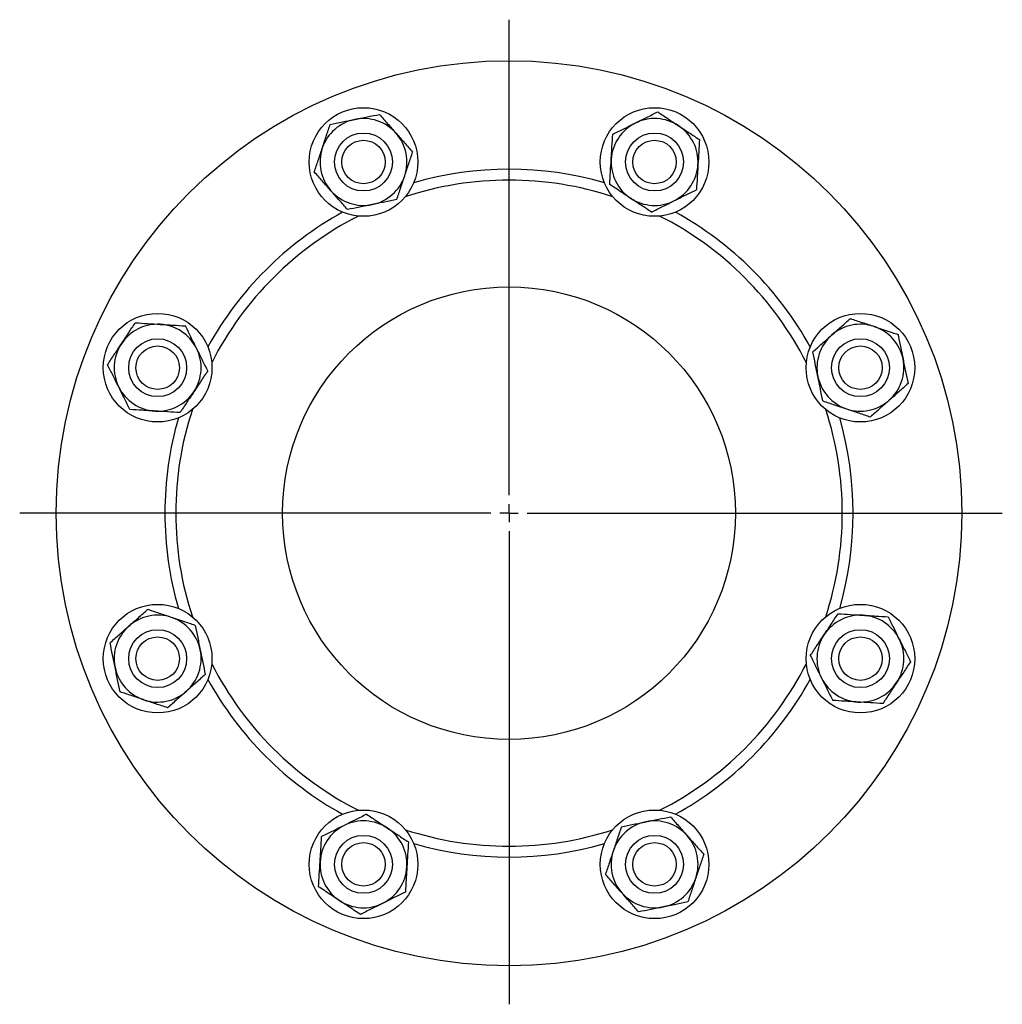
# Model space of a CAD drawing. Header units: millimetres. Extents: x 49 to 737, y 48 to 732.
# Tile 3 of 5: x 49 to 320, y 460 to 732. Entities that reach past the tile are written whole.
import ezdxf

# ---------------------------------------------------------------- set-up
doc = ezdxf.new("R2010")
doc.units = ezdxf.units.MM
doc.layers.add('FORMAT', color=7, linetype='Continuous')

# ---------------------------------------------------------------- blocks, each defined once
blk = doc.blocks.new('SW_CENTERMARKSYMBOL_0')
at = {"layer": 'FORMAT', "color": 0}
for p, q in [((0, 5), (0, 136.32)), ((-5, 0), (-135.09, 0)), ((0, 0), (-2.5, 0)), ((0, 0), (0, 2.5)), ((0, 0), (0, -2.5)), ((0, 0), (2.5, 0)), ((5, 0), (136.17, 0)), ((0, -5), (0, -135.67))]:
    blk.add_line(p, q, dxfattribs=at)

msp = doc.modelspace()

# ---------------------------------------------------------------- linework, layer by layer
at = {"color": 7, "linetype": 'Continuous', "lineweight": 25}
for centre, radius in [((184.18, 595.88), 125), ((144, 692.89), 15), ((224.36, 692.89), 15), ((144, 692.89), 8), ((224.36, 692.89), 8), ((144, 692.89), 6), ((224.36, 692.89), 6), ((184.18, 595.88), 62.5), ((87.17, 636.07), 15), ((281.18, 636.07), 15), ((87.17, 636.07), 8), ((87.17, 636.07), 6), ((281.18, 636.07), 8), ((281.18, 636.07), 6), ((87.17, 555.7), 15), ((281.18, 555.7), 15), ((87.17, 555.7), 8), ((281.18, 555.7), 8), ((87.17, 555.7), 6), ((281.18, 555.7), 6), ((144, 498.88), 15), ((224.36, 498.88), 15), ((144, 498.88), 8), ((224.36, 498.88), 8), ((144, 498.88), 6), ((224.36, 498.88), 6)]:
    msp.add_circle(centre, radius, dxfattribs=at)
for centre, radius, start, end in [((144, 692.89), 12, 101.4957, 161.4957), ((144, 692.89), 12, 41.4957, 101.4957), ((224.36, 692.89), 12, 56.4957, 116.4957), ((224.36, 692.89), 12, 116.4957, 176.4957), ((224.36, 692.89), 12, 356.4957, 56.4957), ((144, 692.89), 12, 341.4957, 41.4957), ((144, 692.89), 12, 161.4957, 221.4957), ((224.36, 692.89), 12, 176.4957, 236.4957), ((184.18, 595.88), 95, 73.9172, 106.0828), ((224.36, 692.89), 12, 296.4957, 356.4957), ((144, 692.89), 12, 281.4957, 341.4957), ((184.18, 595.88), 92, 71.8635, 108.1365), ((144, 692.89), 12, 221.4957, 281.4957), ((224.36, 692.89), 12, 236.4957, 296.4957), ((184.18, 595.88), 95, 118.9172, 151.0828), ((184.18, 595.88), 92, 116.8635, 153.1365), ((184.18, 595.88), 92, 26.8635, 63.1365), ((184.18, 595.88), 95, 28.9172, 61.0828), ((87.17, 636.07), 12, 86.4957, 146.4957), ((87.17, 636.07), 12, 26.4957, 86.4957), ((281.18, 636.07), 12, 71.4957, 131.4957), ((281.18, 636.07), 12, 11.4957, 71.4957), ((281.18, 636.07), 12, 131.4957, 191.4957), ((87.17, 636.07), 12, 146.4957, 206.4957), ((87.17, 636.07), 12, 326.4957, 26.4957), ((281.18, 636.07), 12, 311.4957, 11.4957), ((281.18, 636.07), 12, 191.4957, 251.4957), ((87.17, 636.07), 12, 206.4957, 266.4957), ((87.17, 636.07), 12, 266.4957, 326.4957), ((281.18, 636.07), 12, 251.4957, 311.4957), ((184.18, 595.88), 92, 161.8635, 180), ((184.18, 595.88), 92, 341.8635, 18.1365), ((184.18, 595.88), 95, 163.9172, 180), ((184.18, 595.88), 95, 343.9172, 16.0828), ((184.18, 595.88), 95, 180, 196.0828), ((184.18, 595.88), 92, 180, 198.1365), ((87.17, 555.7), 12, 71.4957, 131.4957), ((87.17, 555.7), 12, 11.4957, 71.4957), ((281.18, 555.7), 12, 86.4957, 146.4957), ((281.18, 555.7), 12, 26.4957, 86.4957), ((87.17, 555.7), 12, 131.4957, 191.4957), ((281.18, 555.7), 12, 146.4957, 206.4957), ((281.18, 555.7), 12, 326.4957, 26.4957), ((87.17, 555.7), 12, 311.4957, 11.4957), ((87.17, 555.7), 12, 191.4957, 251.4957), ((184.18, 595.88), 92, 206.8635, 243.1365), ((184.18, 595.88), 92, 296.8635, 333.1365), ((184.18, 595.88), 95, 208.9172, 241.0828), ((184.18, 595.88), 95, 298.9172, 331.0828), ((281.18, 555.7), 12, 206.4957, 266.4957), ((87.17, 555.7), 12, 251.4957, 311.4957), ((281.18, 555.7), 12, 266.4957, 326.4957), ((144, 498.88), 12, 116.4957, 176.4957), ((144, 498.88), 12, 56.4957, 116.4957), ((144, 498.88), 12, 356.4957, 56.4957), ((224.36, 498.88), 12, 101.4957, 161.4957), ((224.36, 498.88), 12, 41.4957, 101.4957), ((184.18, 595.88), 92, 251.8635, 288.1365), ((224.36, 498.88), 12, 341.4957, 41.4957), ((184.18, 595.88), 95, 253.9172, 286.0828), ((224.36, 498.88), 12, 161.4957, 221.4957), ((144, 498.88), 12, 176.4957, 236.4957), ((144, 498.88), 12, 296.4957, 356.4957), ((224.36, 498.88), 12, 281.4957, 341.4957), ((224.36, 498.88), 12, 221.4957, 281.4957), ((144, 498.88), 12, 236.4957, 296.4957)]:
    msp.add_arc(centre, radius, start, end, dxfattribs=at)
for points, knots in [([(134.81, 703.27), (135.93, 703.5), (137.04, 703.72), (139.31, 704.18), (140.45, 704.42), (141.6, 704.65)], [0, 0, 0, 0, 0.5, 0.5, 1, 1, 1, 1]), ([(141.6, 704.65), (142.18, 704.77), (142.76, 704.89), (143.9, 705.12), (144.47, 705.23), (146.17, 705.58), (147.29, 705.81), (148.39, 706.03)], [0, 0, 0, 0, 0.25, 0.25, 0.5, 0.5, 1, 1, 1, 1]), ([(148.39, 706.03), (149.14, 705.18), (149.9, 704.33), (151.43, 702.6), (152.2, 701.73), (152.98, 700.84)], [0, 0, 0, 0, 0.5, 0.5, 1, 1, 1, 1]), ([(219.01, 703.63), (219.53, 703.89), (220.06, 704.15), (221.11, 704.68), (221.63, 704.94), (223.19, 705.72), (224.2, 706.22), (225.21, 706.72)], [0, 0, 0, 0, 0.25, 0.25, 0.5, 0.5, 1, 1, 1, 1]), ([(225.21, 706.72), (226.15, 706.1), (227.1, 705.47), (229.03, 704.19), (230, 703.55), (230.98, 702.9)], [0, 0, 0, 0, 0.5, 0.5, 1, 1, 1, 1]), ([(132.62, 696.7), (132.8, 697.26), (132.99, 697.81), (133.36, 698.93), (133.55, 699.49), (134.1, 701.13), (134.46, 702.21), (134.81, 703.27)], [0, 0, 0, 0, 0.25, 0.25, 0.5, 0.5, 1, 1, 1, 1]), ([(212.81, 700.54), (213.81, 701.04), (214.85, 701.56), (216.92, 702.59), (217.96, 703.11), (219.01, 703.63)], [0, 0, 0, 0, 0.5, 0.5, 1, 1, 1, 1]), ([(230.98, 702.9), (231.47, 702.57), (231.97, 702.25), (232.94, 701.6), (233.42, 701.28), (234.87, 700.33), (235.82, 699.7), (236.76, 699.07)], [0, 0, 0, 0, 0.25, 0.25, 0.5, 0.5, 1, 1, 1, 1]), ([(152.98, 700.84), (153.37, 700.4), (153.76, 699.96), (154.54, 699.08), (154.92, 698.65), (156.07, 697.35), (156.83, 696.5), (157.57, 695.65)], [0, 0, 0, 0, 0.25, 0.25, 0.5, 0.5, 1, 1, 1, 1]), ([(212.38, 693.62), (212.42, 694.21), (212.45, 694.8), (212.53, 695.97), (212.56, 696.55), (212.67, 698.27), (212.74, 699.41), (212.81, 700.54)], [0, 0, 0, 0, 0.25, 0.25, 0.5, 0.5, 1, 1, 1, 1]), ([(236.76, 699.07), (236.69, 697.94), (236.62, 696.8), (236.48, 694.5), (236.41, 693.34), (236.34, 692.16)], [0, 0, 0, 0, 0.5, 0.5, 1, 1, 1, 1]), ([(130.42, 690.13), (130.77, 691.2), (131.14, 692.29), (131.88, 694.49), (132.24, 695.59), (132.62, 696.7)], [0, 0, 0, 0, 0.5, 0.5, 1, 1, 1, 1]), ([(155.38, 689.08), (155.56, 689.64), (155.75, 690.2), (156.12, 691.31), (156.31, 691.87), (156.86, 693.51), (157.22, 694.59), (157.57, 695.65)], [0, 0, 0, 0, 0.25, 0.25, 0.5, 0.5, 1, 1, 1, 1]), ([(211.96, 686.71), (212.03, 687.84), (212.1, 688.98), (212.24, 691.28), (212.31, 692.45), (212.38, 693.62)], [0, 0, 0, 0, 0.5, 0.5, 1, 1, 1, 1]), ([(236.34, 692.16), (236.3, 691.57), (236.26, 690.98), (236.19, 689.82), (236.16, 689.24), (236.05, 687.51), (235.98, 686.37), (235.91, 685.24)], [0, 0, 0, 0, 0.25, 0.25, 0.5, 0.5, 1, 1, 1, 1]), ([(135.01, 684.94), (134.62, 685.38), (134.23, 685.82), (133.45, 686.7), (133.07, 687.13), (131.92, 688.43), (131.17, 689.28), (130.42, 690.13)], [0, 0, 0, 0, 0.25, 0.25, 0.5, 0.5, 1, 1, 1, 1]), ([(153.18, 682.51), (153.53, 683.58), (153.9, 684.68), (154.63, 686.87), (155, 687.97), (155.38, 689.08)], [0, 0, 0, 0, 0.5, 0.5, 1, 1, 1, 1]), ([(217.74, 682.88), (217.24, 683.21), (216.75, 683.54), (215.78, 684.18), (215.29, 684.5), (213.85, 685.46), (212.9, 686.09), (211.96, 686.71)], [0, 0, 0, 0, 0.25, 0.25, 0.5, 0.5, 1, 1, 1, 1]), ([(139.6, 679.75), (138.85, 680.6), (138.09, 681.46), (136.56, 683.18), (135.79, 684.06), (135.01, 684.94)], [0, 0, 0, 0, 0.5, 0.5, 1, 1, 1, 1]), ([(223.51, 679.06), (222.57, 679.69), (221.62, 680.32), (219.69, 681.59), (218.72, 682.23), (217.74, 682.88)], [0, 0, 0, 0, 0.5, 0.5, 1, 1, 1, 1]), ([(229.71, 682.15), (230.24, 682.41), (230.76, 682.67), (231.82, 683.2), (232.34, 683.46), (233.89, 684.24), (234.91, 684.74), (235.91, 685.24)], [0, 0, 0, 0, 0.25, 0.25, 0.5, 0.5, 1, 1, 1, 1]), ([(146.39, 681.13), (145.81, 681.01), (145.23, 680.9), (144.09, 680.66), (143.52, 680.55), (141.82, 680.2), (140.71, 679.98), (139.6, 679.75)], [0, 0, 0, 0, 0.25, 0.25, 0.5, 0.5, 1, 1, 1, 1]), ([(153.18, 682.51), (152.07, 682.29), (150.95, 682.06), (148.69, 681.6), (147.54, 681.37), (146.39, 681.13)], [0, 0, 0, 0, 0.5, 0.5, 1, 1, 1, 1]), ([(223.51, 679.06), (224.52, 679.56), (225.55, 680.08), (227.62, 681.11), (228.66, 681.63), (229.71, 682.15)], [0, 0, 0, 0, 0.5, 0.5, 1, 1, 1, 1]), ([(77.16, 642.69), (77.49, 643.18), (77.81, 643.67), (78.46, 644.65), (78.78, 645.13), (79.73, 646.57), (80.36, 647.52), (80.99, 648.47)], [0, 0, 0, 0, 0.25, 0.25, 0.5, 0.5, 1, 1, 1, 1]), ([(80.99, 648.47), (82.12, 648.4), (83.26, 648.33), (85.56, 648.19), (86.73, 648.12), (87.9, 648.04)], [0, 0, 0, 0, 0.5, 0.5, 1, 1, 1, 1]), ([(87.9, 648.04), (88.49, 648.01), (89.08, 647.97), (90.25, 647.9), (90.83, 647.86), (92.55, 647.76), (93.69, 647.69), (94.82, 647.62)], [0, 0, 0, 0, 0.25, 0.25, 0.5, 0.5, 1, 1, 1, 1]), ([(97.91, 641.42), (97.65, 641.94), (97.39, 642.47), (96.86, 643.52), (96.6, 644.05), (95.82, 645.6), (95.32, 646.62), (94.82, 647.62)], [0, 0, 0, 0, 0.25, 0.25, 0.5, 0.5, 1, 1, 1, 1]), ([(273.23, 645.05), (273.67, 645.44), (274.12, 645.83), (274.99, 646.61), (275.43, 646.99), (276.72, 648.14), (277.58, 648.89), (278.42, 649.64)], [0, 0, 0, 0, 0.25, 0.25, 0.5, 0.5, 1, 1, 1, 1]), ([(278.42, 649.64), (279.49, 649.29), (280.59, 648.92), (282.78, 648.19), (283.88, 647.82), (284.99, 647.45)], [0, 0, 0, 0, 0.5, 0.5, 1, 1, 1, 1]), ([(284.99, 647.45), (285.55, 647.26), (286.11, 647.07), (287.22, 646.7), (287.78, 646.51), (289.42, 645.96), (290.5, 645.6), (291.56, 645.25)], [0, 0, 0, 0, 0.25, 0.25, 0.5, 0.5, 1, 1, 1, 1]), ([(268.04, 640.46), (268.89, 641.21), (269.75, 641.97), (271.48, 643.5), (272.35, 644.27), (273.23, 645.05)], [0, 0, 0, 0, 0.5, 0.5, 1, 1, 1, 1]), ([(291.56, 645.25), (291.79, 644.14), (292.02, 643.02), (292.48, 640.76), (292.71, 639.61), (292.94, 638.46)], [0, 0, 0, 0, 0.5, 0.5, 1, 1, 1, 1]), ([(73.34, 636.91), (73.97, 637.86), (74.6, 638.81), (75.87, 640.73), (76.51, 641.71), (77.16, 642.69)], [0, 0, 0, 0, 0.5, 0.5, 1, 1, 1, 1]), ([(101, 635.22), (100.5, 636.23), (99.98, 637.26), (98.95, 639.33), (98.43, 640.37), (97.91, 641.42)], [0, 0, 0, 0, 0.5, 0.5, 1, 1, 1, 1]), ([(269.43, 633.67), (269.31, 634.25), (269.19, 634.83), (268.96, 635.97), (268.84, 636.54), (268.5, 638.24), (268.27, 639.36), (268.04, 640.46)], [0, 0, 0, 0, 0.25, 0.25, 0.5, 0.5, 1, 1, 1, 1]), ([(76.43, 630.71), (76.17, 631.24), (75.91, 631.76), (75.38, 632.82), (75.12, 633.34), (74.35, 634.89), (73.84, 635.91), (73.34, 636.91)], [0, 0, 0, 0, 0.25, 0.25, 0.5, 0.5, 1, 1, 1, 1]), ([(292.94, 638.46), (293.06, 637.88), (293.18, 637.3), (293.41, 636.16), (293.53, 635.59), (293.87, 633.89), (294.1, 632.78), (294.32, 631.67)], [0, 0, 0, 0, 0.25, 0.25, 0.5, 0.5, 1, 1, 1, 1]), ([(101, 635.22), (100.37, 634.27), (99.74, 633.32), (98.47, 631.4), (97.83, 630.43), (97.18, 629.44)], [0, 0, 0, 0, 0.5, 0.5, 1, 1, 1, 1]), ([(270.81, 626.88), (270.58, 628), (270.35, 629.11), (269.89, 631.37), (269.66, 632.52), (269.43, 633.67)], [0, 0, 0, 0, 0.5, 0.5, 1, 1, 1, 1]), ([(294.32, 631.67), (293.48, 630.92), (292.62, 630.16), (290.89, 628.63), (290.02, 627.86), (289.14, 627.08)], [0, 0, 0, 0, 0.5, 0.5, 1, 1, 1, 1]), ([(79.52, 624.51), (79.02, 625.52), (78.5, 626.55), (77.47, 628.62), (76.95, 629.66), (76.43, 630.71)], [0, 0, 0, 0, 0.5, 0.5, 1, 1, 1, 1]), ([(97.18, 629.44), (96.85, 628.95), (96.53, 628.46), (95.88, 627.48), (95.56, 627), (94.61, 625.56), (93.98, 624.61), (93.35, 623.66)], [0, 0, 0, 0, 0.25, 0.25, 0.5, 0.5, 1, 1, 1, 1]), ([(270.81, 626.88), (271.87, 626.53), (272.97, 626.16), (275.16, 625.43), (276.27, 625.06), (277.38, 624.69)], [0, 0, 0, 0, 0.5, 0.5, 1, 1, 1, 1]), ([(289.14, 627.08), (288.7, 626.69), (288.25, 626.3), (287.38, 625.52), (286.94, 625.14), (285.65, 623.99), (284.79, 623.24), (283.95, 622.49)], [0, 0, 0, 0, 0.25, 0.25, 0.5, 0.5, 1, 1, 1, 1]), ([(86.44, 624.09), (85.85, 624.12), (85.26, 624.16), (84.09, 624.23), (83.51, 624.27), (81.79, 624.37), (80.65, 624.44), (79.52, 624.51)], [0, 0, 0, 0, 0.25, 0.25, 0.5, 0.5, 1, 1, 1, 1]), ([(93.35, 623.66), (92.22, 623.73), (91.08, 623.8), (88.78, 623.94), (87.61, 624.02), (86.44, 624.09)], [0, 0, 0, 0, 0.5, 0.5, 1, 1, 1, 1]), ([(277.38, 624.69), (277.93, 624.5), (278.49, 624.31), (279.61, 623.94), (280.16, 623.75), (281.81, 623.2), (282.88, 622.84), (283.95, 622.49)], [0, 0, 0, 0, 0.25, 0.25, 0.5, 0.5, 1, 1, 1, 1]), ([(79.22, 564.69), (79.66, 565.08), (80.1, 565.47), (80.98, 566.25), (81.41, 566.63), (82.71, 567.78), (83.56, 568.53), (84.41, 569.28)], [0, 0, 0, 0, 0.25, 0.25, 0.5, 0.5, 1, 1, 1, 1]), ([(90.98, 567.08), (90.42, 567.27), (89.87, 567.45), (88.75, 567.83), (88.19, 568.01), (86.55, 568.56), (85.47, 568.92), (84.41, 569.28)], [0, 0, 0, 0, 0.25, 0.25, 0.5, 0.5, 1, 1, 1, 1]), ([(97.55, 564.88), (96.48, 565.24), (95.39, 565.61), (93.19, 566.34), (92.09, 566.71), (90.98, 567.08)], [0, 0, 0, 0, 0.5, 0.5, 1, 1, 1, 1]), ([(271.18, 562.33), (271.5, 562.82), (271.83, 563.31), (272.47, 564.28), (272.79, 564.77), (273.75, 566.21), (274.38, 567.16), (275, 568.1)], [0, 0, 0, 0, 0.25, 0.25, 0.5, 0.5, 1, 1, 1, 1]), ([(275, 568.1), (276.13, 568.03), (277.27, 567.96), (279.58, 567.82), (280.74, 567.75), (281.92, 567.68)], [0, 0, 0, 0, 0.5, 0.5, 1, 1, 1, 1]), ([(281.92, 567.68), (282.51, 567.64), (283.09, 567.61), (284.26, 567.54), (284.84, 567.5), (286.57, 567.39), (287.71, 567.33), (288.83, 567.26)], [0, 0, 0, 0, 0.25, 0.25, 0.5, 0.5, 1, 1, 1, 1]), ([(288.83, 567.26), (289.34, 566.25), (289.85, 565.21), (290.88, 563.14), (291.4, 562.1), (291.92, 561.06)], [0, 0, 0, 0, 0.5, 0.5, 1, 1, 1, 1]), ([(74.03, 560.1), (74.88, 560.85), (75.73, 561.61), (77.46, 563.14), (78.34, 563.91), (79.22, 564.69)], [0, 0, 0, 0, 0.5, 0.5, 1, 1, 1, 1]), ([(97.55, 564.88), (97.77, 563.77), (98, 562.65), (98.46, 560.39), (98.69, 559.25), (98.93, 558.09)], [0, 0, 0, 0, 0.5, 0.5, 1, 1, 1, 1]), ([(267.35, 556.55), (267.98, 557.49), (268.61, 558.45), (269.88, 560.37), (270.53, 561.34), (271.18, 562.33)], [0, 0, 0, 0, 0.5, 0.5, 1, 1, 1, 1]), ([(291.92, 561.06), (292.19, 560.53), (292.45, 560.01), (292.97, 558.95), (293.23, 558.43), (294.01, 556.87), (294.52, 555.86), (295.02, 554.86)], [0, 0, 0, 0, 0.25, 0.25, 0.5, 0.5, 1, 1, 1, 1]), ([(75.41, 553.31), (75.29, 553.89), (75.18, 554.47), (74.94, 555.61), (74.83, 556.18), (74.48, 557.87), (74.26, 558.99), (74.03, 560.1)], [0, 0, 0, 0, 0.25, 0.25, 0.5, 0.5, 1, 1, 1, 1]), ([(98.93, 558.09), (99.05, 557.52), (99.16, 556.94), (99.4, 555.79), (99.51, 555.23), (99.86, 553.53), (100.08, 552.41), (100.31, 551.3)], [0, 0, 0, 0, 0.25, 0.25, 0.5, 0.5, 1, 1, 1, 1]), ([(267.35, 556.55), (267.86, 555.54), (268.37, 554.51), (269.4, 552.44), (269.92, 551.4), (270.45, 550.35)], [0, 0, 0, 0, 0.5, 0.5, 1, 1, 1, 1]), ([(295.02, 554.86), (294.39, 553.91), (293.76, 552.96), (292.49, 551.03), (291.84, 550.06), (291.19, 549.08)], [0, 0, 0, 0, 0.5, 0.5, 1, 1, 1, 1]), ([(76.79, 546.52), (76.57, 547.63), (76.34, 548.75), (75.88, 551.01), (75.65, 552.15), (75.41, 553.31)], [0, 0, 0, 0, 0.5, 0.5, 1, 1, 1, 1]), ([(100.31, 551.3), (99.46, 550.55), (98.61, 549.8), (96.88, 548.27), (96, 547.5), (95.12, 546.71)], [0, 0, 0, 0, 0.5, 0.5, 1, 1, 1, 1]), ([(270.45, 550.35), (270.71, 549.82), (270.97, 549.3), (271.49, 548.24), (271.76, 547.72), (272.53, 546.17), (273.04, 545.15), (273.54, 544.15)], [0, 0, 0, 0, 0.25, 0.25, 0.5, 0.5, 1, 1, 1, 1]), ([(95.12, 546.71), (94.68, 546.32), (94.24, 545.93), (93.36, 545.16), (92.93, 544.77), (91.63, 543.63), (90.78, 542.87), (89.93, 542.12)], [0, 0, 0, 0, 0.25, 0.25, 0.5, 0.5, 1, 1, 1, 1]), ([(291.19, 549.08), (290.87, 548.59), (290.54, 548.1), (289.9, 547.12), (289.58, 546.64), (288.62, 545.19), (287.99, 544.24), (287.37, 543.3)], [0, 0, 0, 0, 0.25, 0.25, 0.5, 0.5, 1, 1, 1, 1]), ([(83.36, 544.32), (82.81, 544.51), (82.25, 544.69), (81.13, 545.07), (80.58, 545.25), (78.93, 545.81), (77.85, 546.17), (76.79, 546.52)], [0, 0, 0, 0, 0.25, 0.25, 0.5, 0.5, 1, 1, 1, 1]), ([(89.93, 542.12), (88.86, 542.48), (87.77, 542.85), (85.57, 543.58), (84.47, 543.95), (83.36, 544.32)], [0, 0, 0, 0, 0.5, 0.5, 1, 1, 1, 1]), ([(280.45, 543.72), (279.86, 543.76), (279.27, 543.8), (278.11, 543.87), (277.53, 543.9), (275.8, 544.01), (274.66, 544.08), (273.54, 544.15)], [0, 0, 0, 0, 0.25, 0.25, 0.5, 0.5, 1, 1, 1, 1]), ([(287.37, 543.3), (286.24, 543.37), (285.1, 543.44), (282.79, 543.58), (281.63, 543.65), (280.45, 543.72)], [0, 0, 0, 0, 0.5, 0.5, 1, 1, 1, 1]), ([(144.84, 512.71), (143.83, 512.2), (142.8, 511.69), (140.73, 510.66), (139.69, 510.14), (138.64, 509.62)], [0, 0, 0, 0, 0.5, 0.5, 1, 1, 1, 1]), ([(144.84, 512.71), (145.79, 512.08), (146.74, 511.45), (148.66, 510.18), (149.64, 509.53), (150.62, 508.88)], [0, 0, 0, 0, 0.5, 0.5, 1, 1, 1, 1]), ([(221.97, 510.64), (222.54, 510.75), (223.12, 510.87), (224.27, 511.1), (224.84, 511.22), (226.53, 511.56), (227.65, 511.79), (228.76, 512.02)], [0, 0, 0, 0, 0.25, 0.25, 0.5, 0.5, 1, 1, 1, 1]), ([(228.76, 512.02), (229.51, 511.17), (230.26, 510.31), (231.79, 508.58), (232.57, 507.71), (233.35, 506.83)], [0, 0, 0, 0, 0.5, 0.5, 1, 1, 1, 1]), ([(138.64, 509.62), (138.12, 509.35), (137.59, 509.09), (136.54, 508.57), (136.01, 508.31), (134.46, 507.53), (133.44, 507.02), (132.44, 506.53)], [0, 0, 0, 0, 0.25, 0.25, 0.5, 0.5, 1, 1, 1, 1]), ([(150.62, 508.88), (151.11, 508.56), (151.6, 508.23), (152.58, 507.59), (153.06, 507.27), (154.5, 506.31), (155.45, 505.68), (156.4, 505.06)], [0, 0, 0, 0, 0.25, 0.25, 0.5, 0.5, 1, 1, 1, 1]), ([(215.18, 509.25), (214.82, 508.19), (214.45, 507.09), (213.72, 504.9), (213.35, 503.8), (212.98, 502.68)], [0, 0, 0, 0, 0.5, 0.5, 1, 1, 1, 1]), ([(215.18, 509.25), (216.29, 509.48), (217.41, 509.71), (219.67, 510.17), (220.81, 510.4), (221.97, 510.64)], [0, 0, 0, 0, 0.5, 0.5, 1, 1, 1, 1]), ([(132.02, 499.61), (132.05, 500.2), (132.09, 500.79), (132.16, 501.95), (132.2, 502.53), (132.3, 504.26), (132.37, 505.4), (132.44, 506.53)], [0, 0, 0, 0, 0.25, 0.25, 0.5, 0.5, 1, 1, 1, 1]), ([(233.35, 506.83), (233.74, 506.39), (234.13, 505.94), (234.9, 505.07), (235.29, 504.63), (236.43, 503.34), (237.19, 502.48), (237.94, 501.64)], [0, 0, 0, 0, 0.25, 0.25, 0.5, 0.5, 1, 1, 1, 1]), ([(156.4, 505.06), (156.33, 503.93), (156.26, 502.79), (156.12, 500.48), (156.05, 499.32), (155.97, 498.14)], [0, 0, 0, 0, 0.5, 0.5, 1, 1, 1, 1]), ([(212.98, 502.68), (212.79, 502.13), (212.61, 501.57), (212.23, 500.45), (212.05, 499.9), (211.5, 498.25), (211.14, 497.18), (210.78, 496.11)], [0, 0, 0, 0, 0.25, 0.25, 0.5, 0.5, 1, 1, 1, 1]), ([(237.94, 501.64), (237.58, 500.57), (237.21, 499.47), (236.48, 497.28), (236.11, 496.18), (235.74, 495.07)], [0, 0, 0, 0, 0.5, 0.5, 1, 1, 1, 1]), ([(131.59, 492.69), (131.66, 493.83), (131.73, 494.97), (131.87, 497.27), (131.95, 498.43), (132.02, 499.61)], [0, 0, 0, 0, 0.5, 0.5, 1, 1, 1, 1]), ([(155.97, 498.14), (155.94, 497.56), (155.9, 496.97), (155.83, 495.8), (155.79, 495.22), (155.69, 493.49), (155.62, 492.36), (155.55, 491.23)], [0, 0, 0, 0, 0.25, 0.25, 0.5, 0.5, 1, 1, 1, 1]), ([(215.37, 490.93), (214.98, 491.37), (214.59, 491.81), (213.82, 492.68), (213.43, 493.12), (212.29, 494.41), (211.53, 495.27), (210.78, 496.11)], [0, 0, 0, 0, 0.25, 0.25, 0.5, 0.5, 1, 1, 1, 1]), ([(235.74, 495.07), (235.55, 494.51), (235.37, 493.96), (234.99, 492.84), (234.81, 492.28), (234.26, 490.64), (233.9, 489.56), (233.54, 488.5)], [0, 0, 0, 0, 0.25, 0.25, 0.5, 0.5, 1, 1, 1, 1]), ([(137.37, 488.87), (136.88, 489.19), (136.39, 489.52), (135.41, 490.17), (134.93, 490.49), (133.49, 491.44), (132.54, 492.07), (131.59, 492.69)], [0, 0, 0, 0, 0.25, 0.25, 0.5, 0.5, 1, 1, 1, 1]), ([(155.55, 491.23), (154.54, 490.72), (153.51, 490.21), (151.44, 489.18), (150.4, 488.66), (149.35, 488.14)], [0, 0, 0, 0, 0.5, 0.5, 1, 1, 1, 1]), ([(219.96, 485.74), (219.21, 486.59), (218.45, 487.44), (216.93, 489.17), (216.15, 490.04), (215.37, 490.93)], [0, 0, 0, 0, 0.5, 0.5, 1, 1, 1, 1]), ([(143.15, 485.05), (142.2, 485.67), (141.25, 486.3), (139.33, 487.58), (138.36, 488.22), (137.37, 488.87)], [0, 0, 0, 0, 0.5, 0.5, 1, 1, 1, 1]), ([(149.35, 488.14), (148.83, 487.88), (148.3, 487.61), (147.24, 487.09), (146.72, 486.83), (145.17, 486.05), (144.15, 485.55), (143.15, 485.05)], [0, 0, 0, 0, 0.25, 0.25, 0.5, 0.5, 1, 1, 1, 1]), ([(226.75, 487.12), (226.17, 487), (225.6, 486.88), (224.45, 486.65), (223.88, 486.53), (222.19, 486.19), (221.07, 485.96), (219.96, 485.74)], [0, 0, 0, 0, 0.25, 0.25, 0.5, 0.5, 1, 1, 1, 1]), ([(233.54, 488.5), (232.43, 488.27), (231.31, 488.04), (229.05, 487.58), (227.91, 487.35), (226.75, 487.12)], [0, 0, 0, 0, 0.5, 0.5, 1, 1, 1, 1])]:
    msp.add_open_spline(points, degree=3, knots=knots, dxfattribs=at)

# ---------------------------------------------------------------- block references
at = {"layer": 'FORMAT'}
msp.add_blockref('SW_CENTERMARKSYMBOL_0', (184.18, 595.88), dxfattribs=at)

doc.saveas('drawing.dxf')
